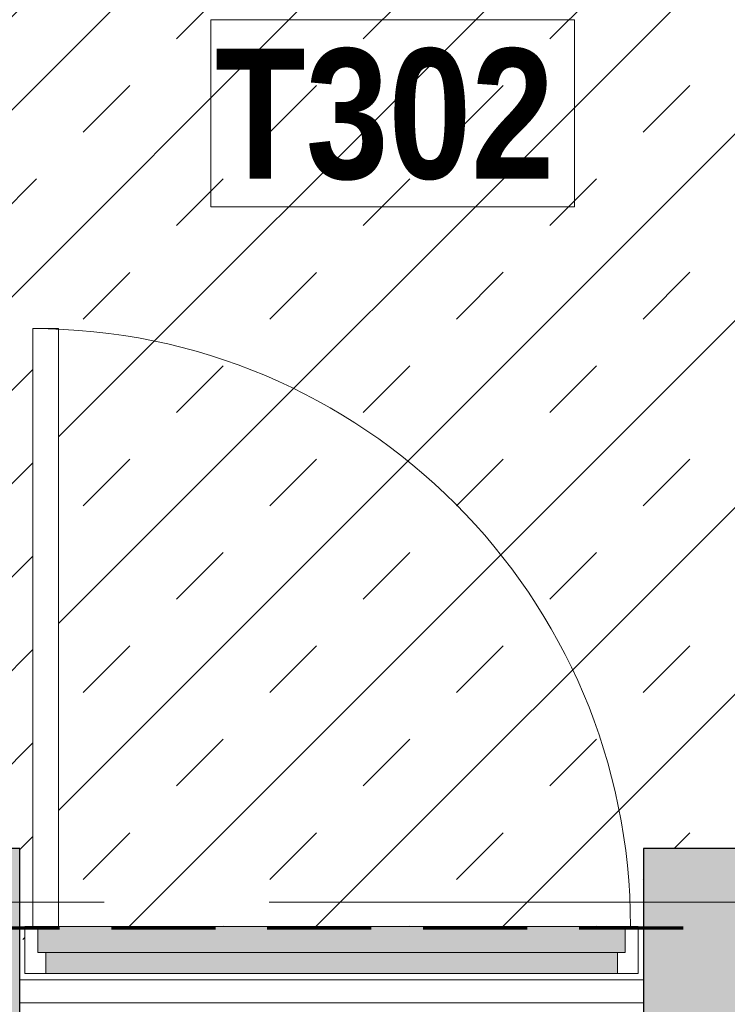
# Model space of a CAD drawing. Header units: millimetres. Extents: x -2764 to 55441, y -2158 to 22251.
# Tile 14 of 70: x 6524 to 7885, y 7303 to 9197. Entities that reach past the tile are written whole.
import ezdxf

# ---------------------------------------------------------------- set-up
doc = ezdxf.new("R2010")
doc.units = ezdxf.units.MM
doc.linetypes.add('EST_Dash_2_1_', pattern=[300, 200, -100])
doc.linetypes.add('Grid Line 1_2_', pattern=[2222.5, 1270, -317.5, 317.5, -317.5])
for name, color, linetype, lineweight, true_color in [('Color Fill-1', 7, 'Continuous', 9, 0xba7474), ('Color Fill-2', 9, 'Continuous', 9, 0x808080), ('Cut Pattern-2', 7, 'Continuous', 9, 0x787878), ('Doors-1', 7, 'Continuous', 9, 0x7da2b7), ('SMA_Tuletõkkesektsioon', 1, 'EST_Dash_2_1_', 70, 0xff0000)]:
    doc.layers.add(name, color=color, linetype=linetype, lineweight=lineweight, true_color=true_color)
for name, color, linetype, lineweight in [('Doors', 7, 'Continuous', 9), ('Doors-2', 7, 'Continuous', 18), ('Floors', 7, 'Continuous', 9), ('Grids-1', 7, 'Grid Line 1_2_', 9), ('Plan Swing', 7, 'Continuous', 9), ('Room Tags', 7, 'Continuous', 9), ('Walls-1', 7, 'Continuous', 25)]:
    doc.layers.add(name, color=color, linetype=linetype, lineweight=lineweight)
doc.styles.add('Swis721 Cn BT_B', font='swisscb.ttf', dxfattribs={"height": 250})

# ---------------------------------------------------------------- blocks, each defined once
blk = doc.blocks.new('SMA_D01_ 1-poolne - SU-P-08 - 1200x2100 EI 3 korrus-2306318-3 Korruse põrandate  plaan')
at = {"layer": 'Doors-1'}
for points in [[(105.5, 65), (-550, 65), (-550, 25), (550, 25), (550, 65), (265.5, 65)], [(330.3, 25), (-565, 25), (-565, -25), (565, -25), (565, 25), (525, 25)]]:
    blk.add_hatch(color=256, dxfattribs=at).paths.add_polyline_path(points, flags=0)
at = {"layer": 'Doors'}
for p, q in [((-550, 65), (550, 65)), ((550, 25), (-550, 25)), ((-565, -25), (525, -25))]:
    blk.add_line(p, q, dxfattribs=at)
at = {"layer": 'Doors-2'}
for p, q in [((-590, -25), (-590, 65)), ((-590, 65), (-550, 65)), ((-550, 65), (-550, 25)), ((550, 25), (550, 65)), ((550, 65), (590, 65)), ((590, 65), (590, -25)), ((-565, 25), (-565, -25)), ((-550, 25), (-565, 25)), ((565, 25), (550, 25)), ((565, -25), (565, 25)), ((-565, -25), (-590, -25)), ((525, -25), (575, -25)), ((525, -1175), (525, -25)), ((575, -25), (575, -1175)), ((590, -25), (575, -25)), ((575, -1175), (525, -1175))]:
    blk.add_line(p, q, dxfattribs=at)
at = {"layer": 'Plan Swing'}
blk.add_arc((575, -25), 1150, 180, 270, dxfattribs=at)
blk = doc.blocks.new('1_0 Room Tag - 2_5mm Nr-411650-3 Korruse põrandate  plaan')
at = {"layer": 'Room Tags'}
for p, q in [((3.5, 1.8), (-3.5, 1.8)), ((-3.5, 1.8), (-3.5, -1.8)), ((3.5, 1.8), (3.5, -1.8)), ((3.5, -1.8), (-3.5, -1.8))]:
    blk.add_line(p, q, dxfattribs=at)

msp = doc.modelspace()

# ---------------------------------------------------------------- hatches: boundary and pattern name
at = {"layer": 'Color Fill-1'}
h = msp.add_hatch(dxfattribs=at)
h.set_pattern_fill('FP_37', color=256, style=0, pattern_type=2)
h.set_pattern_definition([(45, (0, 0), (-179.605, 179.605), []), (45, (179.6, 0), (-179.605, 179.605), [127, -127])])
h.paths.add_polyline_path([(7713.6, 7427.8), (7723.6, 7427.8), (7723.6, 7602.8), (8226.9, 7602.8), (8226.9, 8814), (8065.7, 8814), (8065.7, 8864), (10608.2, 8864), (10608.2, 9102.8), (8052.1, 9102.8), (8052.1, 8814), (8002.1, 8814), (8002.1, 9152.8), (8216.9, 9152.8), (8216.9, 10337.1), (6165, 10337.1), (6165, 9137.1), (6191, 9137.1), (6191, 8857.1), (6165, 8857.1), (6165, 7602.8), (6523.6, 7602.8), (6523.6, 7427.8), (6533.6, 7427.8), (6533.6, 7452.8), (6548.6, 7452.8), (6548.6, 8602.8), (6598.6, 8602.8), (6598.6, 7452.8), (7713.6, 7452.8)], flags=0)
h.paths.add_polyline_path([(6044.7, 7602.8), (6115, 7602.8), (6115, 8856.3), (6009.3, 8856.3), (6009.3, 8818.3), (5859.3, 8818.3), (5859.3, 7856.3), (6044.7, 7856.3), (6044.7, 7603.3)], flags=0)
h.paths.add_polyline_path([(6009.6, 7602.8), (6019.7, 7603.3), (6019.7, 7831.3), (6009.3, 7831.3), (6009.3, 7602.8)], flags=0)
h.paths.add_polyline_path([(6115, 9137.1), (6115, 10337.1), (5859.3, 10337.1), (5859.3, 10256.1), (6009.3, 10256.1), (6009.3, 9137.1)], flags=0)
at = {"layer": 'Color Fill-2'}
h = msp.add_hatch(dxfattribs=at)
h.set_pattern_fill('FP_38', color=256, style=0, pattern_type=2)
h.set_pattern_definition([(0, (0, 0), (0, 150), [])])
h.paths.add_polyline_path([(9112.1, 4770.5), (9112.1, 4796), (9992.1, 4796), (9992.1, 4770.5), (10002.1, 4770.5), (10002.1, 4842.5), (10055.6, 4842.5), (10055.6, 4852.5), (10003.6, 4852.5), (10003.6, 5582.5), (10055.6, 5582.5), (10055.6, 5592.5), (9997.6, 5592.5), (9997.6, 6502.8), (10055.6, 6502.8), (10055.6, 6512.8), (10017.6, 6512.8), (10017.6, 7177.8), (9317.6, 7177.8), (9317.6, 7227.8), (10017.6, 7227.8), (10017.6, 7242.8), (10055.6, 7242.8), (10055.6, 7252.8), (8826.6, 7252.8), (8826.6, 5855), (8550.6, 5855), (8550.6, 7252.8), (7723.6, 7252.8), (7723.6, 7427.8), (7713.6, 7427.8), (7713.6, 7362.8), (6533.6, 7362.8), (6533.6, 7427.8), (6523.6, 7427.8), (6523.6, 7252.8), (6103.6, 7252.8), (6103.6, 5855), (5987.6, 5855), (5987.6, 7252.8), (5525, 7252.8), (5525, 7303.3), (800, 7303.3), (799.3, 6958.3), (200, 6958.3), (200, 4855), (1969.1, 4855), (1969.1, 4770.5), (1979.1, 4770.5), (1979.1, 4796), (2859.1, 4796), (2859.1, 4770.5), (2869.1, 4770.5), (2869.1, 4855), (3013.1, 4855), (3013.1, 4770.5), (3023.1, 4770.8), (3023.1, 4796), (3903.1, 4796), (3903.1, 4770.5), (3913.1, 4770.5), (3913.1, 4855), (8058.1, 4855), (8058.1, 4770.5), (8068.1, 4770.5), (8068.1, 4796), (8948.1, 4796), (8948.1, 4770.5), (8958.1, 4770.8), (8958.1, 4855), (9102.1, 4855), (9102.1, 4770.5)], flags=0)
at = {"layer": 'Cut Pattern-2'}
h = msp.add_hatch(color=256, dxfattribs=at)
h.paths.add_polyline_path([(11830.5, 7252.8), (11850.5, 7252.8), (11850.5, 7602.8), (7723.6, 7602.8), (7723.6, 7252.8), (10851, 7252.8)], flags=0)
h.paths.add_polyline_path([(6012.6, 7252.8), (6523.6, 7252.8), (6523.6, 7602.8), (5525, 7602.8), (5525, 7252.8), (6000.1, 7252.8)], flags=0)

# ---------------------------------------------------------------- linework, layer by layer
at = {"layer": 'Floors'}
msp.add_line((7723.6, 7306.1), (6523.6, 7306.1), dxfattribs=at)
at = {"layer": 'Grids-1'}
msp.add_line((336, 7500), (35503, 7500), dxfattribs=at)
at = {"layer": 'SMA_Tuletõkkesektsioon'}
msp.add_line((12000, 7450), (-300, 7450), dxfattribs=at)
at = {"layer": 'Walls-1'}
for p, q in [((6523.6, 7602.8), (6044.7, 7602.8)), ((6523.6, 7252.8), (6523.6, 7602.8)), ((11850.5, 7602.8), (7723.6, 7602.8)), ((7723.6, 7602.8), (7723.6, 7252.8))]:
    msp.add_line(p, q, dxfattribs=at)

# ---------------------------------------------------------------- block references
at = {"layer": 'Doors', "rotation": 180}
msp.add_blockref('SMA_D01_ 1-poolne - SU-P-08 - 1200x2100 EI 3 korrus-2306318-3 Korruse põrandate  plaan', (7123.6, 7427.8), dxfattribs=at)
at = {"layer": 'Room Tags', "xscale": 99.99999999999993, "yscale": 99.99999999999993, "zscale": 99.99999999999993}
msp.add_blockref('1_0 Room Tag - 2_5mm Nr-411650-3 Korruse põrandate  plaan', (7241.2, 9016.7), dxfattribs=at)

# ---------------------------------------------------------------- texts
at = {"layer": 'Room Tags', "insert": (6899, 9141.2), "char_height": 250, "width": 825.738, "attachment_point": 1, "style": 'Swis721 Cn BT_B'}
msp.add_mtext('T302', dxfattribs=at)

doc.saveas('drawing.dxf')
